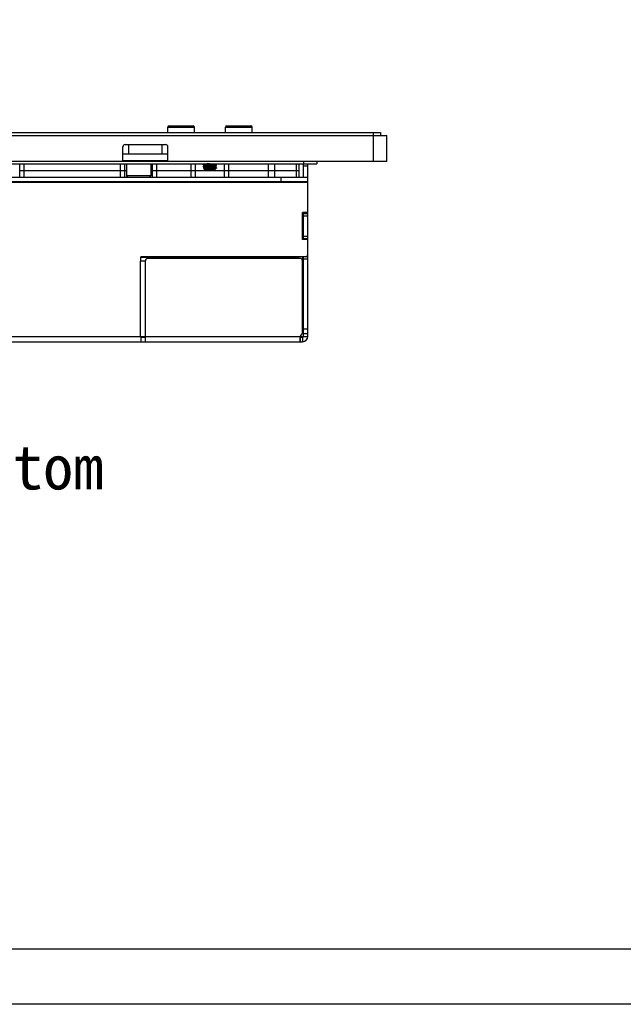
# Model space of a CAD drawing. Header units: millimetres. Extents: x 2497 to 3553, y 296 to 1027.
# Tile 3 of 9: x 2889 to 3025, y 296 to 517. Entities that reach past the tile are written whole.
import ezdxf

# ---------------------------------------------------------------- set-up
doc = ezdxf.new("R2010")
doc.units = ezdxf.units.MM
doc.layers.add('IPD6000W-US-DXF_CONTINUOUS_LINE', color=7, linetype='Continuous')
doc.layers.add('M0400TY00000DXF_CONTINUOUS_LINE', color=7, linetype='Continuous')

msp = doc.modelspace()

# ---------------------------------------------------------------- linework, layer by layer
for points in [[(2496.52, 1026.9), (3552.58, 1026.9), (3552.58, 295.64), (2496.52, 295.64)], [(3540.17, 308.05), (2508.93, 308.05), (2508.93, 1014.49), (3540.17, 1014.49)]]:
    msp.add_lwpolyline(points, close=True)
at = {"layer": 'IPD6000W-US-DXF_CONTINUOUS_LINE', "color": 7, "linetype": 'Continuous'}
for p, q in [((2801.29, 491.55), (2969.99, 491.55)), ((2922.14, 492.75), (2928.14, 492.75)), ((2922.14, 491.55), (2922.14, 492.75)), ((2922.14, 491.55), (2922.14, 492.75)), ((2922.44, 493.05), (2927.84, 493.05)), ((2928.14, 491.55), (2928.14, 492.75)), ((2928.14, 491.55), (2928.14, 492.75)), ((2935.14, 492.75), (2941.14, 492.75)), ((2935.14, 491.55), (2935.14, 492.75)), ((2935.14, 491.55), (2935.14, 492.75)), ((2935.44, 493.05), (2940.84, 493.05)), ((2941.14, 491.55), (2941.14, 492.75)), ((2941.14, 491.55), (2941.14, 492.75)), ((2968.39, 485.05), (2968.39, 491.55)), ((2969.99, 491.55), (2969.99, 490.85)), ((2799.89, 490.85), (2971.39, 490.85)), ((2971.39, 485.05), (2971.39, 490.85)), ((2912.09, 485.05), (2912.09, 488.35)), ((2912.59, 488.85), (2921.69, 488.85)), ((2913.44, 486.75), (2913.44, 488.85)), ((2920.84, 488.85), (2920.84, 486.75)), ((2922.19, 485.05), (2922.19, 488.35)), ((2912.09, 485.05), (2859.19, 485.05)), ((2912.09, 486.75), (2922.19, 486.75)), ((2912.09, 485.25), (2922.19, 485.25)), ((2922.19, 485.05), (2912.09, 485.05)), ((2971.39, 485.05), (2922.19, 485.05)), ((2952.64, 485.05), (2952.64, 484.55)), ((2955.64, 485.05), (2955.64, 484.55)), ((2815.64, 484.55), (2955.64, 484.55)), ((2888.89, 483.05), (2888.89, 484.55)), ((2888.89, 481.55), (2888.89, 483.05)), ((2888.89, 483.05), (2912.54, 483.05)), ((2888.89, 483.05), (2912.54, 483.05)), ((2889.89, 483.05), (2889.89, 484.55)), ((2889.89, 481.55), (2889.89, 483.05)), ((2911.54, 483.05), (2911.54, 484.55)), ((2911.54, 481.55), (2911.54, 483.05)), ((2912.54, 483.05), (2912.54, 484.55)), ((2912.54, 481.55), (2912.54, 483.05)), ((2912.55, 483.05), (2912.89, 483.05)), ((2912.55, 483.05), (2912.89, 483.05)), ((2912.89, 484.55), (2912.89, 481.85)), ((2918.39, 484.55), (2918.39, 481.85)), ((2918.39, 483.05), (2918.72, 483.05)), ((2918.39, 483.05), (2918.72, 483.05)), ((2918.74, 483.05), (2918.74, 484.55)), ((2918.74, 483.05), (2928.39, 483.05)), ((2918.74, 483.05), (2928.39, 483.05)), ((2918.74, 481.55), (2918.74, 483.05)), ((2919.74, 483.05), (2919.74, 484.55)), ((2919.74, 481.55), (2919.74, 483.05)), ((2927.39, 483.05), (2927.39, 484.55)), ((2927.39, 481.55), (2927.39, 483.05)), ((2928.39, 483.05), (2928.39, 484.55)), ((2928.39, 481.55), (2928.39, 483.05)), ((2928.4, 483.05), (2934.87, 483.05)), ((2928.4, 483.05), (2934.87, 483.05)), ((2930.38, 484.55), (2930.14, 484.41)), ((2930.14, 484.34), (2930.14, 484.4)), ((2930.14, 484.34), (2930.14, 484.4)), ((2930.14, 484.33), (2930.45, 484.16)), ((2930.45, 484.09), (2930.14, 483.91)), ((2930.14, 483.84), (2930.14, 483.9)), ((2930.14, 483.84), (2930.14, 483.9)), ((2930.14, 483.83), (2930.45, 483.66)), ((2930.45, 483.59), (2930.2, 483.44)), ((2930.39, 483.25), (2930.2, 483.44)), ((2932.89, 483.25), (2930.39, 483.25)), ((2930.45, 484.09), (2930.45, 484.09)), ((2930.45, 483.59), (2930.45, 483.59)), ((2932.21, 483.5), (2931.06, 483.5)), ((2932.82, 484.41), (2932.83, 484.41)), ((2932.82, 483.91), (2932.83, 483.91)), ((2932.82, 483.41), (2932.83, 483.41)), ((2932.83, 484.41), (2933.07, 484.55)), ((2933.13, 484.16), (2932.83, 484.34)), ((2932.83, 483.91), (2933.13, 484.08)), ((2933.13, 483.66), (2932.83, 483.84)), ((2932.83, 483.41), (2933.13, 483.58)), ((2932.92, 483.28), (2932.83, 483.34)), ((2932.89, 483.25), (2932.92, 483.28)), ((2933.14, 484.09), (2933.14, 484.15)), ((2933.14, 484.09), (2933.14, 484.15)), ((2933.14, 483.59), (2933.14, 483.65)), ((2934.89, 483.05), (2934.89, 484.55)), ((2934.89, 483.05), (2951.64, 483.05)), ((2934.89, 483.05), (2951.64, 483.05)), ((2934.89, 481.55), (2934.89, 483.05)), ((2935.89, 483.05), (2935.89, 484.55)), ((2935.89, 481.55), (2935.89, 483.05)), ((2944.81, 483.05), (2944.81, 484.55)), ((2944.81, 481.55), (2944.81, 483.05)), ((2946.22, 483.05), (2946.22, 484.55)), ((2946.22, 481.55), (2946.22, 483.05)), ((2951.05, 484.55), (2951.05, 483.05)), ((2951.05, 483.05), (2951.05, 481.55)), ((2951.64, 484.55), (2951.64, 483.05)), ((2951.64, 483.05), (2951.64, 481.55)), ((2952.64, 481.55), (2952.64, 484.55)), ((2952.64, 484.05), (2953.64, 484.05)), ((2953.64, 445.75), (2953.64, 484.55)), ((2817.64, 481.55), (2953.64, 481.55)), ((2817.64, 480.55), (2953.64, 480.55)), ((2953.64, 480.35), (2817.64, 480.35)), ((2918.39, 481.85), (2912.89, 481.85)), ((2913.19, 481.55), (2912.89, 481.85)), ((2918.09, 481.55), (2918.39, 481.85)), ((2947.64, 480.55), (2947.64, 481.55)), ((2953.64, 473.55), (2952.44, 473.55)), ((2952.44, 467.55), (2952.44, 473.55)), ((2952.64, 467.55), (2952.64, 473.55)), ((2952.64, 472.85), (2952.44, 472.85)), ((2952.64, 472.85), (2952.44, 472.85)), ((2952.64, 472.55), (2952.44, 472.55)), ((2952.64, 473.35), (2953.64, 473.35)), ((2952.64, 472.85), (2953.64, 472.85)), ((2952.64, 471.25), (2952.44, 471.25)), ((2953.64, 467.55), (2952.44, 467.55)), ((2952.64, 468.25), (2953.64, 468.25)), ((2952.64, 467.75), (2953.64, 467.75)), ((2917.14, 462.65), (2915.94, 462.65)), ((2915.94, 462.65), (2915.94, 445.75)), ((2953.64, 463.65), (2916.14, 463.65)), ((2916.14, 462.65), (2916.14, 463.65)), ((2951.64, 463.45), (2916.14, 463.45)), ((2917.14, 444.55), (2917.14, 462.75)), ((2951.94, 463.25), (2917.64, 463.25)), ((2919.45, 463.45), (2919.45, 463.25)), ((2925.64, 463.45), (2925.64, 463.25)), ((2928.81, 463.45), (2928.81, 463.25)), ((2938.81, 463.45), (2938.81, 463.25)), ((2945.89, 463.45), (2945.89, 463.25)), ((2949.64, 463.45), (2949.64, 463.65)), ((2951.39, 463.25), (2951.39, 463.45)), ((2951.64, 463.45), (2951.64, 463.65)), ((2952.44, 463.65), (2952.44, 462.75)), ((2952.44, 446.76), (2952.44, 462.75)), ((2952.64, 445.75), (2952.64, 463.65)), ((2952.64, 463.15), (2953.64, 463.15)), ((2952.64, 460.55), (2952.44, 460.55)), ((2953.64, 447.33), (2952.64, 447.33)), ((2817.64, 445.75), (2951.93, 445.75)), ((2916.14, 445.75), (2916.14, 444.55)), ((2916.14, 445.55), (2917.14, 445.55)), ((2951.9, 445.55), (2951.93, 445.55)), ((2951.93, 445.75), (2952.64, 445.75)), ((2951.93, 445.55), (2952.44, 445.55)), ((2951.93, 445.55), (2951.93, 444.55)), ((2952.44, 445.55), (2952.44, 444.55)), ((2953.64, 446.33), (2952.64, 446.33)), ((2952.64, 445.75), (2953.64, 445.75)), ((2818.84, 444.55), (2916.14, 444.55)), ((2916.14, 444.55), (2917.14, 444.55)), ((2917.14, 444.55), (2951.93, 444.55)), ((2951.93, 444.55), (2952.44, 444.55))]:
    msp.add_line(p, q, dxfattribs=at)
for points in [[(2930.45, 484.16), (2930.45, 484.16), (2930.45, 484.15), (2930.45, 484.15), (2930.45, 484.15), (2930.46, 484.15), (2930.46, 484.14), (2930.46, 484.13), (2930.47, 484.12), (2930.47, 484.12), (2930.46, 484.11)], [(2930.46, 484.11), (2930.46, 484.1), (2930.46, 484.09), (2930.45, 484.09), (2930.45, 484.09), (2930.45, 484.09)], [(2930.45, 483.66), (2930.45, 483.65), (2930.45, 483.65), (2930.45, 483.65), (2930.46, 483.65), (2930.46, 483.64), (2930.46, 483.63), (2930.47, 483.63), (2930.47, 483.62), (2930.46, 483.61), (2930.46, 483.6)], [(2930.46, 483.6), (2930.46, 483.6), (2930.45, 483.59), (2930.45, 483.59), (2930.45, 483.59)], [(2932.83, 484.34), (2932.83, 484.34), (2932.82, 484.34), (2932.82, 484.34), (2932.82, 484.34), (2932.82, 484.34), (2932.81, 484.35), (2932.81, 484.36), (2932.81, 484.37), (2932.81, 484.37), (2932.81, 484.38), (2932.81, 484.39), (2932.82, 484.4), (2932.82, 484.4), (2932.82, 484.4), (2932.82, 484.4), (2932.82, 484.41)], [(2932.83, 483.84), (2932.83, 483.84), (2932.82, 483.84), (2932.82, 483.84), (2932.82, 483.84), (2932.82, 483.85), (2932.81, 483.85), (2932.81, 483.86), (2932.81, 483.87), (2932.81, 483.87), (2932.81, 483.88), (2932.81, 483.89), (2932.82, 483.9), (2932.82, 483.9), (2932.82, 483.9), (2932.82, 483.9), (2932.82, 483.91)], [(2932.83, 483.34), (2932.83, 483.34), (2932.82, 483.34), (2932.82, 483.34), (2932.82, 483.34), (2932.82, 483.34), (2932.81, 483.35), (2932.81, 483.36), (2932.81, 483.37), (2932.81, 483.37), (2932.81, 483.38), (2932.81, 483.39), (2932.82, 483.4), (2932.82, 483.4), (2932.82, 483.4), (2932.82, 483.4), (2932.82, 483.41)]]:
    msp.add_lwpolyline(points, dxfattribs=at)
for centre, radius, start, end in [((2922.44, 492.75), 0.3, 90, 180), ((2927.84, 492.75), 0.3, 0, 90), ((2935.44, 492.75), 0.3, 90, 180), ((2940.84, 492.75), 0.3, 0, 90), ((2912.59, 488.35), 0.5, 90, 180), ((2921.69, 488.35), 0.5, 0, 90), ((2917.64, 462.75), 0.5, 90, 180), ((2951.94, 462.75), 0.5, 0, 90), ((2953.14, 464.15), 0.5, 270, 0), ((2952.84, 445.34), 1, 134.7117, 155.9785), ((2951.44, 446.76), 1, 314.7117, 0), ((2952.44, 445.75), 1.2, 270, 0), ((2952.44, 445.75), 0.2, 270, 0)]:
    msp.add_arc(centre, radius, start, end, dxfattribs=at)
for points, knots in [([(2931.64, 484.53), (2931.55, 484.52), (2931.36, 484.51), (2931.1, 484.5), (2930.86, 484.48), (2930.67, 484.47), (2930.53, 484.46), (2930.44, 484.45), (2930.36, 484.45), (2930.3, 484.44), (2930.24, 484.43), (2930.2, 484.43), (2930.17, 484.42), (2930.15, 484.41), (2930.15, 484.41), (2930.14, 484.41)], [0, 0, 0, 0, 0.184095, 0.361919, 0.527459, 0.675081, 0.740582, 0.799788, 0.852202, 0.897391, 0.934987, 0.964705, 0.986364, 0.994168, 1, 1, 1, 1]), ([(2930.14, 484.41), (2930.14, 484.41), (2930.14, 484.41), (2930.14, 484.4), (2930.14, 484.4)], [0, 0, 0, 0, 0.336338, 1, 1, 1, 1]), ([(2930.14, 484.34), (2930.14, 484.34), (2930.14, 484.35), (2930.14, 484.35), (2930.15, 484.35)], [0, 0, 0, 0, 0.378733, 1, 1, 1, 1]), ([(2930.14, 484.33), (2930.14, 484.33), (2930.14, 484.33), (2930.14, 484.34), (2930.14, 484.34)], [0, 0, 0, 0, 0.336351, 1, 1, 1, 1]), ([(2933.13, 484.14), (2933.12, 484.14), (2933.12, 484.14), (2933.1, 484.13), (2933.07, 484.13), (2933.02, 484.12), (2932.97, 484.11), (2932.9, 484.11), (2932.78, 484.1), (2932.62, 484.08), (2932.4, 484.07), (2932.16, 484.06), (2931.89, 484.04), (2931.62, 484.03), (2931.35, 484.01), (2931.09, 484), (2930.85, 483.98), (2930.66, 483.97), (2930.53, 483.96), (2930.44, 483.95), (2930.36, 483.95), (2930.3, 483.94), (2930.24, 483.93), (2930.2, 483.93), (2930.17, 483.92), (2930.15, 483.91), (2930.15, 483.91), (2930.14, 483.91)], [0, 0, 0, 0, 0.003282, 0.007551, 0.019085, 0.034593, 0.053973, 0.077078, 0.10372, 0.166714, 0.240865, 0.32369, 0.412417, 0.504069, 0.595568, 0.683837, 0.765919, 0.839062, 0.871503, 0.900822, 0.926776, 0.949152, 0.967771, 0.982492, 0.993229, 0.997102, 1, 1, 1, 1]), ([(2930.14, 483.91), (2930.14, 483.91), (2930.14, 483.91), (2930.14, 483.9), (2930.14, 483.9)], [0, 0, 0, 0, 0.336354, 1, 1, 1, 1]), ([(2930.14, 483.84), (2930.14, 483.84), (2930.14, 483.85), (2930.14, 483.85), (2930.15, 483.85)], [0, 0, 0, 0, 0.379454, 1, 1, 1, 1]), ([(2930.14, 483.84), (2930.14, 483.84), (2930.14, 483.84), (2930.14, 483.83), (2930.14, 483.83), (2930.14, 483.83)], [0, 0, 0, 0, 0.18634, 0.529048, 1, 1, 1, 1]), ([(2930.15, 484.35), (2930.15, 484.35), (2930.16, 484.35), (2930.19, 484.36), (2930.21, 484.37), (2930.27, 484.37), (2930.35, 484.38), (2930.42, 484.39), (2930.46, 484.39)], [0, 0, 0, 0, 0.050885, 0.123389, 0.217605, 0.333319, 0.62724, 1, 1, 1, 1]), ([(2930.15, 483.85), (2930.15, 483.85), (2930.16, 483.85), (2930.17, 483.86), (2930.2, 483.86), (2930.25, 483.87), (2930.31, 483.88), (2930.38, 483.89), (2930.49, 483.9), (2930.65, 483.91), (2930.87, 483.92), (2931.12, 483.94), (2931.38, 483.95), (2931.65, 483.97), (2931.92, 483.98), (2932.18, 483.99), (2932.43, 484.01), (2932.61, 484.02), (2932.75, 484.03), (2932.83, 484.04), (2932.91, 484.05), (2932.98, 484.05), (2933.03, 484.06), (2933.08, 484.07), (2933.11, 484.07), (2933.12, 484.08), (2933.13, 484.08), (2933.13, 484.08)], [0, 0, 0, 0, 0.003268, 0.007523, 0.019031, 0.034515, 0.053872, 0.076958, 0.103583, 0.166554, 0.240694, 0.32352, 0.412253, 0.503916, 0.595433, 0.683726, 0.765836, 0.839007, 0.87146, 0.90079, 0.926752, 0.949135, 0.967761, 0.982487, 0.993228, 0.997101, 1, 1, 1, 1]), ([(2930.2, 483.44), (2930.2, 483.44), (2930.21, 483.45), (2930.23, 483.45), (2930.25, 483.45), (2930.28, 483.46), (2930.31, 483.46), (2930.37, 483.46), (2930.46, 483.47), (2930.59, 483.48), (2930.73, 483.48), (2930.89, 483.49), (2931, 483.49), (2931.06, 483.5)], [0, 0, 0, 0, 0.011583, 0.030725, 0.057491, 0.091787, 0.133471, 0.182336, 0.300651, 0.444478, 0.611081, 0.797417, 1, 1, 1, 1]), ([(2930.2, 483.44), (2930.2, 483.44), (2930.2, 483.44), (2930.2, 483.44), (2930.2, 483.44), (2930.2, 483.44), (2930.2, 483.44)], [0, 0, 0, 0, 0.233977, 0.429104, 0.667374, 1, 1, 1, 1]), ([(2930.45, 484.16), (2930.45, 484.16), (2930.44, 484.16), (2930.44, 484.16), (2930.44, 484.17), (2930.45, 484.17), (2930.45, 484.18), (2930.46, 484.18), (2930.47, 484.18), (2930.49, 484.19), (2930.51, 484.19), (2930.53, 484.2), (2930.58, 484.2), (2930.63, 484.21), (2930.7, 484.22), (2930.78, 484.23), (2930.87, 484.23), (2930.96, 484.24), (2931.09, 484.25), (2931.28, 484.27), (2931.5, 484.28), (2931.73, 484.3), (2931.96, 484.31), (2932.18, 484.33), (2932.37, 484.34), (2932.52, 484.35), (2932.62, 484.37), (2932.68, 484.37), (2932.73, 484.38), (2932.77, 484.39), (2932.8, 484.4), (2932.82, 484.4), (2932.82, 484.4), (2932.83, 484.41)], [0, 0, 0, 0, 0.002712, 0.004606, 0.006235, 0.008371, 0.011419, 0.015517, 0.020713, 0.027023, 0.034448, 0.042977, 0.06329, 0.087796, 0.116279, 0.148473, 0.184076, 0.22275, 0.264127, 0.353389, 0.448454, 0.545687, 0.64137, 0.731843, 0.813652, 0.883683, 0.913433, 0.939292, 0.961023, 0.978444, 0.991432, 0.99626, 1, 1, 1, 1]), ([(2930.45, 483.66), (2930.45, 483.66), (2930.44, 483.66), (2930.44, 483.66), (2930.44, 483.67), (2930.45, 483.67), (2930.45, 483.68), (2930.46, 483.68), (2930.47, 483.68), (2930.49, 483.69), (2930.51, 483.69), (2930.53, 483.7), (2930.58, 483.7), (2930.63, 483.71), (2930.7, 483.72), (2930.78, 483.73), (2930.87, 483.73), (2930.96, 483.74), (2931.09, 483.75), (2931.28, 483.77), (2931.5, 483.78), (2931.73, 483.8), (2931.96, 483.81), (2932.18, 483.83), (2932.37, 483.84), (2932.52, 483.85), (2932.62, 483.87), (2932.68, 483.87), (2932.73, 483.88), (2932.77, 483.89), (2932.8, 483.9), (2932.82, 483.9), (2932.82, 483.9), (2932.83, 483.91)], [0, 0, 0, 0, 0.002712, 0.004605, 0.006235, 0.008371, 0.011419, 0.015519, 0.020716, 0.027027, 0.034453, 0.042984, 0.063297, 0.087806, 0.11629, 0.148485, 0.184088, 0.222763, 0.264141, 0.353403, 0.448467, 0.545698, 0.641379, 0.73185, 0.813657, 0.883685, 0.913436, 0.939293, 0.961025, 0.978444, 0.991433, 0.996259, 1, 1, 1, 1]), ([(2930.45, 484.09), (2930.45, 484.09), (2930.45, 484.09), (2930.46, 484.09), (2930.46, 484.09)], [0, 0, 0, 0, 0.214891, 1, 1, 1, 1]), ([(2930.45, 483.59), (2930.45, 483.59), (2930.45, 483.59), (2930.46, 483.59), (2930.46, 483.59)], [0, 0, 0, 0, 0.211966, 1, 1, 1, 1]), ([(2930.46, 484.39), (2930.53, 484.4), (2930.71, 484.41), (2931.05, 484.43), (2931.47, 484.46), (2931.96, 484.48), (2932.35, 484.5), (2932.64, 484.52), (2932.76, 484.53), (2932.82, 484.54)], [0, 0, 0, 0, 0.100826, 0.221999, 0.428215, 0.642636, 0.840759, 0.926504, 1, 1, 1, 1]), ([(2930.46, 484.09), (2930.47, 484.1), (2930.49, 484.1), (2930.53, 484.11), (2930.57, 484.12), (2930.66, 484.13), (2930.78, 484.14), (2930.95, 484.15), (2931.15, 484.17), (2931.36, 484.18), (2931.59, 484.2), (2931.81, 484.21), (2932.03, 484.23), (2932.21, 484.24), (2932.34, 484.25), (2932.43, 484.26), (2932.51, 484.27), (2932.58, 484.28), (2932.65, 484.28), (2932.7, 484.29), (2932.75, 484.3), (2932.77, 484.3), (2932.79, 484.31), (2932.8, 484.31), (2932.81, 484.31), (2932.82, 484.32), (2932.83, 484.32), (2932.83, 484.32), (2932.83, 484.33), (2932.83, 484.33), (2932.83, 484.34), (2932.83, 484.34)], [0, 0, 0, 0, 0.011402, 0.027084, 0.046967, 0.070892, 0.130014, 0.20235, 0.285278, 0.375772, 0.470523, 0.566061, 0.65889, 0.745611, 0.785678, 0.823056, 0.857403, 0.888409, 0.915794, 0.939317, 0.958779, 0.966938, 0.97403, 0.980051, 0.985001, 0.988897, 0.99179, 0.993829, 0.995424, 0.997314, 1, 1, 1, 1]), ([(2930.46, 483.59), (2930.47, 483.6), (2930.49, 483.6), (2930.53, 483.61), (2930.58, 483.62), (2930.66, 483.63), (2930.78, 483.64), (2930.96, 483.65), (2931.15, 483.67), (2931.37, 483.68), (2931.59, 483.7), (2931.82, 483.71), (2932.04, 483.73), (2932.21, 483.74), (2932.34, 483.75), (2932.43, 483.76), (2932.51, 483.77), (2932.59, 483.78), (2932.65, 483.78), (2932.71, 483.79), (2932.75, 483.8), (2932.77, 483.8), (2932.79, 483.81), (2932.8, 483.81), (2932.81, 483.81), (2932.82, 483.82), (2932.83, 483.82), (2932.83, 483.82), (2932.83, 483.83), (2932.83, 483.83), (2932.83, 483.84), (2932.83, 483.84)], [0, 0, 0, 0, 0.011693, 0.027647, 0.047776, 0.07192, 0.13139, 0.203952, 0.286988, 0.377479, 0.472133, 0.567499, 0.660103, 0.74657, 0.786507, 0.823757, 0.857979, 0.888867, 0.916144, 0.93957, 0.958949, 0.967072, 0.974132, 0.980125, 0.985051, 0.988927, 0.991807, 0.993836, 0.995428, 0.997317, 1, 1, 1, 1]), ([(2930.63, 483.25), (2930.67, 483.26), (2930.77, 483.28), (2930.92, 483.32), (2931.11, 483.35), (2931.31, 483.38), (2931.53, 483.41), (2931.83, 483.45), (2932.06, 483.48), (2932.21, 483.5)], [0, 0, 0, 0, 0.081228, 0.182193, 0.299586, 0.429689, 0.568628, 0.712501, 1, 1, 1, 1]), ([(2931.02, 483.25), (2931.11, 483.25), (2931.3, 483.27), (2931.59, 483.29), (2931.88, 483.31), (2932.11, 483.32), (2932.29, 483.34), (2932.41, 483.35), (2932.52, 483.35), (2932.61, 483.36), (2932.69, 483.37), (2932.75, 483.38), (2932.79, 483.39), (2932.81, 483.4), (2932.82, 483.4), (2932.83, 483.41)], [0, 0, 0, 0, 0.150408, 0.312647, 0.476693, 0.632385, 0.704051, 0.770095, 0.829496, 0.881342, 0.924848, 0.959377, 0.98447, 0.993418, 1, 1, 1, 1]), ([(2931.06, 483.5), (2931.18, 483.5), (2931.42, 483.52), (2931.78, 483.53), (2932.08, 483.55), (2932.31, 483.56), (2932.47, 483.57), (2932.61, 483.58), (2932.74, 483.59), (2932.86, 483.6), (2932.95, 483.61), (2933.02, 483.62), (2933.07, 483.63), (2933.09, 483.63), (2933.11, 483.64), (2933.12, 483.64), (2933.13, 483.64), (2933.13, 483.65), (2933.14, 483.65), (2933.14, 483.65)], [0, 0, 0, 0, 0.170027, 0.346361, 0.51848, 0.599716, 0.676095, 0.746474, 0.809801, 0.865137, 0.911662, 0.948704, 0.963506, 0.975764, 0.985459, 0.992598, 0.995237, 0.997294, 1, 1, 1, 1]), ([(2933.13, 483.58), (2933.13, 483.58), (2933.12, 483.58), (2933.1, 483.57), (2933.07, 483.57), (2933.04, 483.56), (2933, 483.56), (2932.93, 483.55), (2932.84, 483.54), (2932.71, 483.53), (2932.56, 483.52), (2932.39, 483.51), (2932.27, 483.5), (2932.21, 483.5)], [0, 0, 0, 0, 0.014974, 0.036926, 0.065967, 0.102034, 0.145013, 0.194724, 0.31346, 0.456141, 0.620167, 0.802586, 1, 1, 1, 1]), ([(2932.26, 483.25), (2932.3, 483.25), (2932.39, 483.26), (2932.51, 483.27), (2932.62, 483.28), (2932.69, 483.29), (2932.74, 483.3), (2932.77, 483.3), (2932.8, 483.31), (2932.81, 483.31), (2932.82, 483.32), (2932.83, 483.32), (2932.83, 483.33), (2932.83, 483.33), (2932.83, 483.33), (2932.83, 483.33), (2932.83, 483.34), (2932.83, 483.34)], [0, 0, 0, 0, 0.232791, 0.440046, 0.617515, 0.761776, 0.820558, 0.870089, 0.910187, 0.940813, 0.962153, 0.969625, 0.975368, 0.980153, 0.985222, 0.991651, 1, 1, 1, 1]), ([(2932.64, 483.25), (2932.66, 483.25), (2932.7, 483.25), (2932.75, 483.25), (2932.8, 483.26), (2932.84, 483.26), (2932.87, 483.27), (2932.89, 483.27), (2932.91, 483.27), (2932.92, 483.28), (2932.92, 483.28), (2932.92, 483.28)], [0, 0, 0, 0, 0.214629, 0.405518, 0.571284, 0.711013, 0.824, 0.909771, 0.968126, 0.98721, 1, 1, 1, 1]), ([(2932.92, 483.28), (2932.92, 483.28), (2932.92, 483.28), (2932.92, 483.28), (2932.92, 483.28), (2932.92, 483.28), (2932.92, 483.28)], [0, 0, 0, 0, 0.234183, 0.429419, 0.667637, 1, 1, 1, 1]), ([(2933.13, 484.16), (2933.13, 484.16), (2933.13, 484.16), (2933.14, 484.15), (2933.14, 484.15)], [0, 0, 0, 0, 0.33635, 1, 1, 1, 1]), ([(2933.14, 484.15), (2933.14, 484.15), (2933.13, 484.15), (2933.13, 484.14), (2933.13, 484.14)], [0, 0, 0, 0, 0.37874, 1, 1, 1, 1]), ([(2933.13, 484.08), (2933.13, 484.08), (2933.13, 484.08), (2933.14, 484.09), (2933.14, 484.09)], [0, 0, 0, 0, 0.336353, 1, 1, 1, 1]), ([(2933.14, 483.65), (2933.14, 483.65), (2933.14, 483.65), (2933.13, 483.66), (2933.13, 483.66), (2933.13, 483.66)], [0, 0, 0, 0, 0.186445, 0.529147, 1, 1, 1, 1]), ([(2933.14, 483.59), (2933.14, 483.59), (2933.14, 483.59), (2933.13, 483.58), (2933.13, 483.58), (2933.13, 483.58)], [0, 0, 0, 0, 0.186461, 0.529057, 1, 1, 1, 1]), ([(2951.93, 445.75), (2951.9, 445.59), (2951.86, 445.31), (2951.84, 445.03), (2951.84, 444.9)], [0, 0, 0, 0, 0.541115, 1, 1, 1, 1]), ([(2951.84, 444.9), (2951.84, 444.85), (2951.85, 444.76), (2951.86, 444.64), (2951.89, 444.55), (2951.93, 444.55)], [0, 0, 0, 0, 0.401105, 0.701128, 1, 1, 1, 1])]:
    msp.add_open_spline(points, degree=3, knots=knots, dxfattribs=at)

# ---------------------------------------------------------------- texts
at = {"layer": 'M0400TY00000DXF_CONTINUOUS_LINE', "color": 7, "linetype": 'Continuous', "insert": (2887.32, 416.26), "char_height": 10, "attachment_point": 5}
msp.add_mtext('\\A1;{\\fSimSun|b1|i0|c134|p2;Bottom}', dxfattribs=at)

doc.saveas('drawing.dxf')
